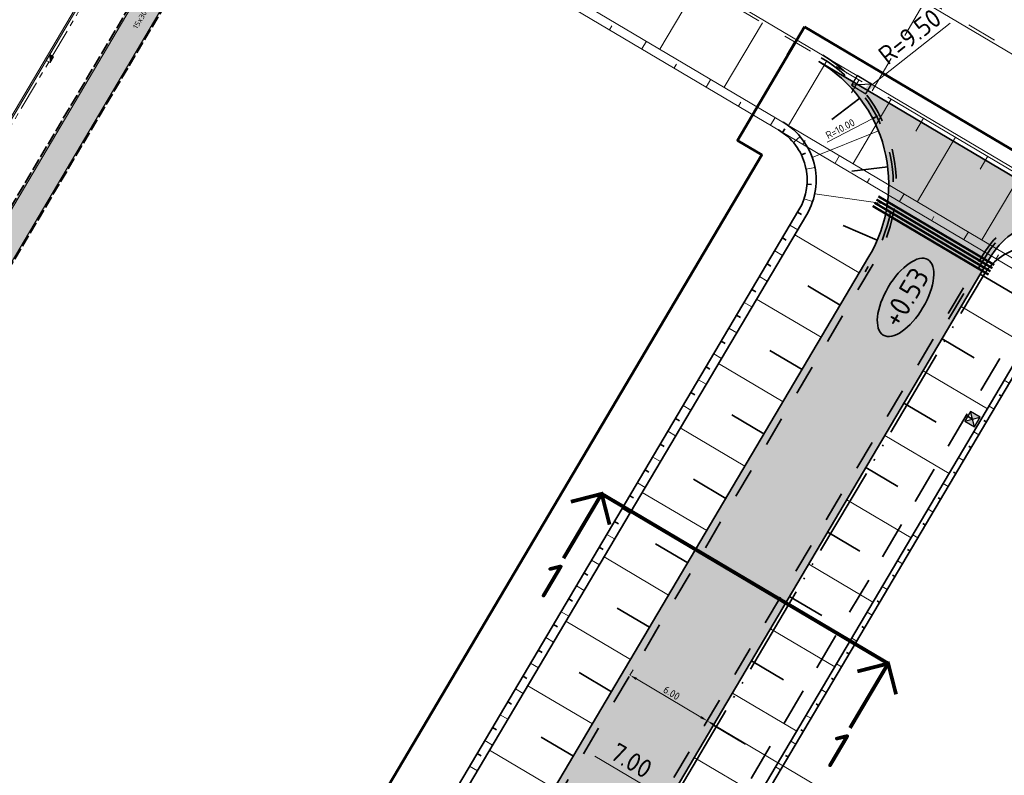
# Model space of a CAD drawing. Header units: metres. Extents: x 90704 to 91821, y 464826 to 465227.
# Tile 11 of 27: x 90794 to 90860, y 465004 to 465054. Entities that reach past the tile are written whole.
import ezdxf
from ezdxf.enums import TextEntityAlignment as Align

# ---------------------------------------------------------------- set-up
doc = ezdxf.new("R2010")
doc.units = ezdxf.units.M
for name, pattern in [('NLCS-HIDDEN', [4, 2, -2]), ('RI-DRAIN_PP80', [9, 6, -1, 0, -1, 0, -1]), ('RI-HWA_KOLKAANSLUITING', [4.3, 2.5, -1.8]), ('VH-OPSLUITBAND_100X200_A', [10, 4, -1, 4, -1]), ('VH-TROTTOIRBAND_180-200', [20, 10, -2, 2, -2, 2, -2]), ('XX-CENTER', [8, 5, -1, 1, -1]), ('XX-HIDDEN', [4, 2, -2])]:
    doc.linetypes.add(name, pattern=pattern)
for name, color, linetype, lineweight in [('B-WE-GW-BERM-G', 251, 'Continuous', 18), ('B-WE-GW-TALUDARCERING_KORT-G', 253, 'Continuous', 18), ('B-WE-GW-TALUDARCERING_LANG-G', 253, 'Continuous', 18), ('B-WE-RI-HWA_KOLK_TROTTOIRKOLK-S', 252, 'Continuous', 25), ('B-WE-RI-HWA_KOLKAANSLUITING_PVC-G', 253, 'RI-HWA_KOLKAANSLUITING', 18), ('B-WE-RI-HWA_STROOMRICHTING-S', 253, 'Continuous', 25), ('B-WE-VH-KANTOPSLUITING_TROTTOIRBAND_180 200_250-G', 252, 'VH-TROTTOIRBAND_180-200', 18), ('B-WE-VH-VERHARDING-G', 251, 'Continuous', 18), ('N-WE-GW-BERM-G', 90, 'Continuous', 35), ('N-WE-GW-TALUDARCERING-S', 90, 'Continuous', 25), ('N-WE-GW-TALUDARCERING_KORT-G', 90, 'Continuous', 35), ('N-WE-GW-TALUDARCERING_LANG-G', 90, 'Continuous', 18), ('N-WE-KG-WERKGRENS-G', 10, 'XX-WERKGRENS_CIRCEL', 50), ('N-WE-RI-HWA_KOLK-S', 21, 'Continuous', 18), ('N-WE-VH-HOOGTELABEL-S', 7, 'Continuous', 25), ('N-WE-VH-KANTOPSLUITING_OPSLUITBAND_100X200-G', 21, 'VH-OPSLUITBAND_100X200_A', 35), ('N-WE-VH-KANTOPSLUITING_TROTTOIRBAND_180 200-G', 21, 'VH-TROTTOIRBAND_180-200', 18), ('N-WE-VH-KANTOPSLUITING_VOORKANTBAND-G', 21, 'Continuous', 18), ('N-WE-VH-KANTVERHARDING_STREKLAAG-G', 21, 'Continuous', 18), ('N-WE-VH-M-500', 7, 'Continuous', 18), ('N-WE-VH-VERHARDING_FUNDERING-G', 7, 'Continuous', 35), ('N-WE-VH-VERHARDING_FUNDERING_GRANULAAT-A', 252, 'Continuous', 18), ('N-WE-VH-VERHARDING_TEGEL-S', 21, 'Continuous', 18), ('N-WE-VW-VERKANTING-S', 80, 'Continuous', 18), ('X-XX-AL-REFERENTIE-G', 7, 'Continuous', 18), ('X-XX-AL-VERWIJZING_DOORSNEDE-S', 7, 'Continuous', 25)]:
    doc.layers.add(name, color=color, linetype=linetype, lineweight=lineweight)
for name, color, linetype, lineweight, true_color in [('N-WE-KL-ET_LS_OV_MANTELBUIS-G', 190, 'Continuous', 35, 0x7f00ff), ('N-WE-RI-DRAINAGE_DRAIN_PP_80-G', 7, 'RI-DRAIN_PP80', 35, 0xff9124), ('N-WE-RI-HWA_KOLK_STRAATKOLK-S', 150, 'Continuous', 25, 0x007fff), ('N-WE-RI-HWA_KOLKAANSLUITING_PVC_125-G', 150, 'RI-HWA_KOLKAANSLUITING', 35, 0x007fff), ('N-WE-VH-M-200', 7, 'Continuous', 18, 0x7dbf7d), ('N-WE-VH-VERHARDING-G', 7, 'XX-HIDDEN', 35, 0x7dbf7d)]:
    doc.layers.add(name, color=color, linetype=linetype, lineweight=lineweight, true_color=true_color)
doc.layers.add('N-WE-KL-STROOK-G', color=21, linetype='NLCS-HIDDEN', lineweight=18, transparency=0.5)
doc.styles.add('NLCS-ISO', font='NLCS-ISO.ttf')
doc.styles.add('NLCS-ISO-M200-T25', font='NLCS-ISO.ttf', dxfattribs={"height": 0.5})
doc.styles.add('NLCS-ISO-M500-T25', font='NLCS-ISO.ttf', dxfattribs={"height": 1.25})
doc.linetypes.add('XX-WERKGRENS_CIRCEL', pattern='A,10,-2.5,[69,NLCS.SHX,S=1,R=0,X=0,Y=0],-2.5', length=15)
doc.dimstyles.new('NLCS-M200-T25-PIJL_L2_H1', dxfattribs={"dimscale": 0.2, "dimtxt": 2.5, "dimasz": 2.5, "dimexe": 2, "dimexo": 2, "dimgap": 0.7, "dimtad": 1, "dimzin": 0, "dimdsep": 46, "dimtxsty": 'NLCS-ISO-M200-T25', "dimcen": 0, "dimdle": 2, "dimclrd": 256, "dimclre": 256, "dimclrt": 256, "dimadec": 1, "dimazin": 0, "dimtfac": 1, "dimtdec": 3, "dimtofl": 0, "dimtmove": 0, "dimatfit": 3, "dimfxl": 2, "dimfxlon": 1, "dimtfillclr": 256, "dimtolj": 1, "dimtzin": 0, "dimlwd": -1, "dimlwe": -1, "dimarcsym": 0})
doc.dimstyles.new('NLCS-M500-T25-PIJL_L2_H1', dxfattribs={"dimscale": 0.5, "dimtxt": 2.5, "dimasz": 2.5, "dimexe": 2, "dimexo": 2, "dimgap": 0.7, "dimtad": 1, "dimzin": 0, "dimdsep": 46, "dimtxsty": 'NLCS-ISO-M500-T25', "dimcen": 0, "dimdle": 2, "dimclrd": 256, "dimclre": 256, "dimclrt": 256, "dimadec": 1, "dimazin": 0, "dimtfac": 1, "dimtdec": 3, "dimtofl": 0, "dimtmove": 0, "dimatfit": 3, "dimfxl": 2, "dimfxlon": 1, "dimtfillclr": 256, "dimtolj": 1, "dimtzin": 0, "dimlwd": -1, "dimlwe": -1, "dimarcsym": 0})

# ---------------------------------------------------------------- blocks, each defined once
blk = doc.blocks.new('*U80')
at = {"color": 0, "style": 'NLCS-ISO'}
for tag, p in [('BOB_LINKS', (-41.26, 3.39)), ('BOB_RECHTS', (41.25, 3.47)), ('RIOOLINFO', (0, 1.91))]:
    blk.add_attdef(tag, text='', height=1.8, rotation=0.0556, dxfattribs=at).set_placement(p, align=Align.MIDDLE_CENTER)
blk = doc.blocks.new('B-SRI-KOLK_TROTTOIR-SO')
blk.add_line((-1.125, 0), (1.125, 1.5))
at = {"flags": 128}
blk.add_lwpolyline([(-1.125, 0), (1.125, 0), (1.125, 1.5), (-1.125, 1.5)], close=True, dxfattribs=at)
blk = doc.blocks.new('SVH-TEGEL_150X300_DIK_HALFST_KL-SO')
h = blk.add_hatch(color=254)
h.dxf.hatch_style = 1
edge = h.paths.add_edge_path()
edge.add_ellipse((0, 0), major_axis=(-3.39, 0), ratio=0.53738, start_angle=0, end_angle=360)
for p, q in [((-3, 0), (-3.39, 0)), ((-3, -0.85), (-3, 0.85)), ((-2.25, 0.75), (-3, 0.75)), ((-2.25, -1.37), (-2.25, 1.37)), ((-1.5, 0), (-2.25, 0)), ((-1.5, 1.5), (-1.93, 1.5)), ((-1.5, -1.64), (-1.5, 1.64)), ((-0.75, 0.75), (-1.5, 0.75)), ((-0.75, -1.78), (-0.75, 1.78)), ((0, 1.5), (-0.75, 1.5)), ((0, 0), (-0.75, 0)), ((0, -1.82), (0, 1.82)), ((0.75, 0.75), (0, 0.75)), ((0.75, -1.78), (0.75, 1.78)), ((1.5, 1.5), (0.75, 1.5)), ((1.5, -1.64), (1.5, 1.64)), ((2.25, 0.75), (1.5, 0.75)), ((2.25, -1.37), (2.25, 1.37)), ((3, -0.85), (3, 0.85)), ((3.09, 0.75), (3, 0.75)), ((-2.25, -0.75), (-3, -0.75)), ((-1.5, -1.5), (-1.93, -1.5)), ((-0.75, -0.75), (-1.5, -0.75)), ((0, -1.5), (-0.75, -1.5)), ((0.75, -0.75), (0, -0.75)), ((1.5, 0), (0.75, 0)), ((1.5, -1.5), (0.75, -1.5)), ((2.25, -0.75), (1.5, -0.75)), ((3, 0), (2.25, 0)), ((3.09, -0.75), (3, -0.75))]:
    blk.add_line(p, q)
at = {"style": 'NLCS-ISO'}
blk.add_attdef('FORMAAT', text='', height=1.8, dxfattribs=at).set_placement((-3.49, 0), align=Align.MIDDLE_RIGHT)
blk.add_attdef('KLEUR', text='', height=1.8, dxfattribs=at).set_placement((3.19, 0), align=Align.MIDDLE_LEFT)
at = {"style": 'NLCS-ISO', "flags": 1}
blk.add_attdef('FUNCTIE', text='', height=1.8, dxfattribs=at).set_placement((0.12, -3.58), align=Align.MIDDLE_CENTER)
blk = doc.blocks.new('N-SRI-KOLK_TROTTOIR-SO')
blk.add_hatch(color=256).paths.add_polyline_path([(1.125, 1.5), (-1.125, 1.5), (-1.125, 0)])
blk.add_line((-1.125, 0), (1.125, 1.5))
at = {"flags": 128}
blk.add_lwpolyline([(-1.125, 0), (1.125, 0), (1.125, 1.5), (-1.125, 1.5)], close=True, dxfattribs=at)
blk = doc.blocks.new('51005749-X003-ONT westelijke ringbaan')
at = {"layer": 'N-WE-KL-STROOK-G', "flags": 128}
blk.add_lwpolyline([(90937.416, 465188.958, 2, 2, 0), (90888.444, 465200.128, 2, 2, 0), (90810.375, 465068.188, 2, 2, 0), (90735.715, 464942.008, 2, 2, 0), (90752.11, 464932.307, 0, 0, 0)], format="xyseb", dxfattribs=at)
at = {"layer": 'N-WE-VH-KANTOPSLUITING_OPSLUITBAND_100X200-G', "ltscale": 0.2, "flags": 128}
for points in [[(90733.083, 464944.727), (90735.363, 464943.378), (90810.641, 465070.601), (90814.122, 465068.54), (90815.549, 465070.949)], [(90827.337, 465058.392), (90811.344, 465067.861), (90737.084, 464942.36), (90769.831, 464922.983)]]:
    blk.add_lwpolyline(points, dxfattribs=at)
at = {"layer": 'N-WE-VH-KANTOPSLUITING_TROTTOIRBAND_180 200-G', "ltscale": 0.2, "flags": 128}
blk.add_lwpolyline([(90733.281, 464945.175, -0.023352), (90733.709, 464945.983), (90806.237, 465068.558, -0.392722), (90815.11, 465071.188)], format="xyb", dxfattribs=at)
at = {"layer": 'N-WE-VH-KANTOPSLUITING_VOORKANTBAND-G', "flags": 128}
blk.add_lwpolyline([(90765.452, 464915.582), (90737.051, 464932.387, -0.414214), (90733.537, 464946.085), (90806.065, 465068.66, -0.418253), (90815.737, 465071.07), (90816.081, 465070.867), (90829.884, 465062.695)], format="xyb", dxfattribs=at)
for points in [[(90733.045, 464944.634), (90735.398, 464943.241), (90810.676, 465070.464), (90814.158, 465068.403), (90815.635, 465070.898)], [(90827.388, 465058.479), (90811.309, 465067.998), (90736.947, 464942.324), (90769.78, 464922.897)]]:
    blk.add_lwpolyline(points, dxfattribs=at)
at = {"layer": 'N-WE-VH-KANTVERHARDING_STREKLAAG-G', "flags": 128}
blk.add_lwpolyline([(90765.398, 464915.491), (90736.998, 464932.296, -0.414214), (90733.447, 464946.139), (90805.974, 465068.714, -0.414286), (90815.709, 465071.209), (90829.938, 465062.785)], format="xyb", dxfattribs=at)
at = {"layer": 'N-WE-RI-HWA_KOLK-S', "xscale": 0.2, "yscale": 0.2, "zscale": 0.2, "rotation": 239.3872028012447}
blk.add_blockref('N-SRI-KOLK_TROTTOIR-SO', (90796.135, 465051.878), dxfattribs=at)
at = {"layer": 'N-WE-VH-VERHARDING_TEGEL-S', "xscale": 0.2, "yscale": 0.2, "zscale": 0.2, "rotation": 59.38999999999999}
blk.add_blockref('SVH-TEGEL_150X300_DIK_HALFST_KL-SO', (90802.965, 465055.568), dxfattribs=at).add_auto_attribs({'FORMAAT': '15x30', 'KLEUR': ' G1'})
blk = doc.blocks.new('*D58')
at = {"layer": 'Defpoints', "color": 0, "transparency": 16777216}
for p in [(90851.666, 465048.032), (90842.793, 465043.421)]:
    blk.add_point(p, dxfattribs=at)
at = {"layer": 'N-WE-VH-M-200', "transparency": 16777216}
blk.add_line((90848.174, 465046.217), (90851.223, 465047.801), dxfattribs=at)
blk.add_solid([(90851.184, 465047.875), (90851.261, 465047.727), (90851.666, 465048.032)], dxfattribs=at)
at = {"layer": 'N-WE-VH-M-200', "transparency": 16777216, "insert": (90849.051, 465047.112), "char_height": 0.5, "attachment_point": 5, "rotation": 27.4598, "style": 'NLCS-ISO-M200-T25'}
blk.add_mtext('\\A1;R=10.00', dxfattribs=at)
blk = doc.blocks.new('SAL-HOOGTELABEL_AANLEG-SO')
at = {"linetype": 'Continuous', "lineweight": 35}
blk.add_ellipse((0, 0), major_axis=(-7.32, 0), ratio=0.459953, dxfattribs=at)
at = {"style": 'NLCS-ISO'}
blk.add_attdef('HOOGTE', text='', height=3.5, dxfattribs=at).set_placement((0, 0), align=Align.MIDDLE_CENTER)
blk = doc.blocks.new('*U8')
blk.add_solid([(-3.25, 0.6), (-3.25, 0), (3.745, 0)])
blk = doc.blocks.new('*D67')
at = {"layer": 'Defpoints', "color": 0, "transparency": 16777216}
for p in [(90835.01, 465010.629), (90840.174, 465007.574), (90840.174, 465007.574)]:
    blk.add_point(p, dxfattribs=at)
at = {"layer": 'N-WE-VH-M-200', "transparency": 16777216}
for p, q in [((90835.01, 465010.629), (90835.213, 465010.974)), ((90835.44, 465010.375), (90839.743, 465007.829)), ((90840.174, 465007.574), (90840.377, 465007.918))]:
    blk.add_line(p, q, dxfattribs=at)
for points in [[(90835.482, 465010.446), (90835.398, 465010.303), (90835.01, 465010.629)], [(90839.786, 465007.9), (90839.701, 465007.757), (90840.174, 465007.574)]]:
    blk.add_solid(points, dxfattribs=at)
at = {"layer": 'N-WE-VH-M-200', "transparency": 16777216, "insert": (90837.79, 465009.437), "char_height": 0.5, "attachment_point": 5, "rotation": 329.38723, "style": 'NLCS-ISO-M200-T25'}
blk.add_mtext('\\A1;6.00', dxfattribs=at)
blk = doc.blocks.new('*D70')
at = {"layer": 'Defpoints', "color": 0, "transparency": 16777216}
for p in [(90831.677, 465006.008), (90837.613, 465002.3), (90837.698, 465002.443)]:
    blk.add_point(p, dxfattribs=at)
at = {"layer": 'N-WE-VH-M-500', "transparency": 16777216}
for p, q in [((90831.593, 465005.865), (90831.083, 465005.005)), ((90832.668, 465005.228), (90836.538, 465002.937)), ((90837.613, 465002.3), (90837.104, 465001.44))]:
    blk.add_line(p, q, dxfattribs=at)
for points in [[(90832.774, 465005.407), (90832.562, 465005.049), (90831.593, 465005.865)], [(90836.644, 465003.116), (90836.432, 465002.758), (90837.613, 465002.3)]]:
    blk.add_solid(points, dxfattribs=at)
at = {"layer": 'N-WE-VH-M-500', "transparency": 16777216, "insert": (90835.1, 465004.922), "char_height": 1.25, "attachment_point": 5, "rotation": 329.3716, "style": 'NLCS-ISO-M500-T25'}
blk.add_mtext('\\A1;7.00', dxfattribs=at)
blk = doc.blocks.new('*U100')
at = {"linetype": 'Continuous', "const_width": 0.5, "flags": 128}
for points in [[(-19.24, -3), (-22.24, 0), (-25.24, -3)], [(-22.24, 0), (-22.24, -10)], [(25.24, -3), (22.24, 0), (19.24, -3)], [(22.24, 0), (22.24, -10)]]:
    blk.add_lwpolyline(points, dxfattribs=at)
at = {"linetype": 'XX-CENTER', "const_width": 0.5, "flags": 128}
blk.add_lwpolyline([(22.24, 0), (-22.24, 0)], dxfattribs=at)
at = {"linetype": 'Continuous', "style": 'NLCS-ISO'}
for tag, p in [('PIJL_LINKS', (-22.26, -10.9)), ('PIJL_RECHTS', (22.22, -10.9))]:
    blk.add_attdef(tag, text='', height=5, dxfattribs=at).set_placement(p, align=Align.TOP_CENTER)
blk = doc.blocks.new('*D102')
at = {"layer": 'Defpoints', "color": 0, "transparency": 16777216}
for p in [(90885.806, 465029.585), (90845.165, 464960.906), (90845.167, 464960.905)]:
    blk.add_point(p, dxfattribs=at)
at = {"layer": 'N-WE-VH-M-200', "transparency": 16777216}
for p, q in [((90885.553, 465029.154), (90845.422, 464961.335)), ((90885.807, 465029.584), (90886.151, 465029.38)), ((90845.167, 464960.905), (90845.511, 464960.701))]:
    blk.add_line(p, q, dxfattribs=at)
for points in [[(90885.481, 465029.196), (90885.624, 465029.111), (90885.807, 465029.584)], [(90845.35, 464961.377), (90845.493, 464961.292), (90845.167, 464960.905)]]:
    blk.add_solid(points, dxfattribs=at)
at = {"layer": 'N-WE-VH-M-200', "transparency": 16777216, "insert": (90865.151, 464995.443), "char_height": 0.5, "attachment_point": 5, "rotation": 59.38566, "style": 'NLCS-ISO-M200-T25'}
blk.add_mtext('\\A1;79.80', dxfattribs=at)
blk = doc.blocks.new('*D101')
at = {"layer": 'Defpoints', "color": 0, "transparency": 16777216}
for p in [(90840.174, 465007.574), (90896.803, 464974.066), (90896.803, 464974.066)]:
    blk.add_point(p, dxfattribs=at)
at = {"layer": 'N-WE-VH-M-200', "transparency": 16777216}
for p, q in [((90840.174, 465007.574), (90839.97, 465007.23)), ((90840.604, 465007.319), (90896.373, 464974.321)), ((90896.803, 464974.066), (90896.599, 464973.722))]:
    blk.add_line(p, q, dxfattribs=at)
for points in [[(90840.646, 465007.391), (90840.561, 465007.248), (90840.174, 465007.574)], [(90896.415, 464974.393), (90896.33, 464974.249), (90896.803, 464974.066)]]:
    blk.add_solid(points, dxfattribs=at)
at = {"layer": 'N-WE-VH-M-200', "transparency": 16777216, "insert": (90868.687, 464991.156), "char_height": 0.5, "attachment_point": 5, "rotation": 329.38721, "style": 'NLCS-ISO-M200-T25'}
blk.add_mtext('\\A1;65.80', dxfattribs=at)
blk = doc.blocks.new('N-SRI-KOLK_STRAAT_300X300-SO')
h = blk.add_hatch(color=256)
h.dxf.hatch_style = 1
h.paths.add_polyline_path([(0.75, 1.5), (-0.75, 1.5), (0, 0.75)])
h.paths.add_polyline_path([(0, 0.75), (-0.75, 0), (0.75, 0)])
for p, q in [((-0.75, 0), (0.75, 1.5)), ((0.75, 0), (-0.75, 1.5))]:
    blk.add_line(p, q)
at = {"flags": 128}
blk.add_lwpolyline([(-0.75, 0), (0.75, 0), (0.75, 1.5), (-0.75, 1.5)], close=True, dxfattribs=at)
blk = doc.blocks.new('*D118')
at = {"layer": 'Defpoints', "color": 0, "transparency": 16777216}
for p in [(90850.248, 465049.309), (90842.793, 465043.421)]:
    blk.add_point(p, dxfattribs=at)
at = {"layer": 'N-WE-VH-M-500', "transparency": 16777216}
blk.add_line((90856.389, 465054.158), (90851.229, 465050.083), dxfattribs=at)
blk.add_solid([(90851.1, 465050.247), (90851.358, 465049.92), (90850.248, 465049.309)], dxfattribs=at)
at = {"layer": 'N-WE-VH-M-500', "transparency": 16777216, "insert": (90853.696, 465053.273), "char_height": 1.25, "attachment_point": 5, "rotation": 38.29961, "style": 'NLCS-ISO-M500-T25'}
blk.add_mtext('\\A1;R=9.50', dxfattribs=at)
blk = doc.blocks.new('*U126')
at = {"layer": 'N-WE-GW-TALUDARCERING_KORT-G'}
for p, q in [((90859.838, 465029.258), (90859.67, 465029.357)), ((90858.819, 465027.537), (90858.651, 465027.636)), ((90857.8, 465025.816), (90857.632, 465025.915)), ((90856.781, 465024.095), (90856.613, 465024.194)), ((90855.762, 465022.374), (90855.594, 465022.473)), ((90854.743, 465020.653), (90854.575, 465020.752)), ((90853.724, 465018.932), (90853.556, 465019.031)), ((90852.705, 465017.211), (90852.537, 465017.31)), ((90851.686, 465015.49), (90851.519, 465015.589)), ((90850.667, 465013.769), (90850.5, 465013.868)), ((90849.648, 465012.048), (90849.481, 465012.147)), ((90848.63, 465010.327), (90848.462, 465010.426)), ((90847.611, 465008.606), (90847.443, 465008.705)), ((90846.592, 465006.885), (90846.424, 465006.984)), ((90845.573, 465005.164), (90845.405, 465005.263))]:
    blk.add_line(p, q, dxfattribs=at)
at = {"layer": 'N-WE-GW-TALUDARCERING_LANG-G'}
for p, q in [((90860.347, 465030.118), (90860.012, 465030.317)), ((90859.328, 465028.397), (90858.993, 465028.596)), ((90858.309, 465026.676), (90857.974, 465026.875)), ((90857.29, 465024.955), (90856.955, 465025.154)), ((90856.272, 465023.234), (90855.936, 465023.433)), ((90855.253, 465021.513), (90854.917, 465021.712)), ((90854.234, 465019.792), (90853.898, 465019.991)), ((90853.215, 465018.071), (90852.879, 465018.27)), ((90852.196, 465016.35), (90851.86, 465016.549)), ((90851.177, 465014.629), (90850.841, 465014.828)), ((90850.158, 465012.909), (90849.822, 465013.107)), ((90849.139, 465011.188), (90848.803, 465011.386)), ((90848.12, 465009.467), (90847.784, 465009.665)), ((90847.101, 465007.746), (90846.766, 465007.944)), ((90846.082, 465006.025), (90845.747, 465006.223)), ((90845.063, 465004.304), (90844.728, 465004.502))]:
    blk.add_line(p, q, dxfattribs=at)
blk = doc.blocks.new('*U127')
at = {"layer": 'N-WE-GW-TALUDARCERING_KORT-G'}
for p, q in [((90858.403, 465037.401), (90860.552, 465036.129)), ((90855.857, 465033.097), (90858.005, 465031.826)), ((90853.311, 465028.794), (90855.458, 465027.524)), ((90850.764, 465024.491), (90852.911, 465023.221)), ((90848.218, 465020.188), (90850.365, 465018.918)), ((90845.672, 465015.885), (90847.818, 465014.615)), ((90843.126, 465011.582), (90845.271, 465010.313)), ((90840.58, 465007.279), (90842.724, 465006.01))]:
    blk.add_line(p, q, dxfattribs=at)
at = {"layer": 'N-WE-GW-TALUDARCERING_LANG-G'}
for p, q in [((90857.13, 465035.249), (90861.427, 465032.707)), ((90854.584, 465030.946), (90858.879, 465028.404)), ((90852.038, 465026.643), (90856.332, 465024.102)), ((90849.491, 465022.34), (90853.785, 465019.799)), ((90846.945, 465018.036), (90851.237, 465015.497)), ((90844.399, 465013.733), (90848.69, 465011.194)), ((90841.853, 465009.43), (90846.143, 465006.892)), ((90839.307, 465005.127), (90843.595, 465002.59))]:
    blk.add_line(p, q, dxfattribs=at)
blk = doc.blocks.new('*U128')
at = {"layer": 'N-WE-GW-TALUDARCERING_KORT-G'}
for p, q in [((90850.367, 465049.155), (90848.485, 465047.73)), ((90852.223, 465044.575), (90849.827, 465044.282)), ((90851.526, 465039.681), (90849.238, 465040.661)), ((90849.05, 465035.341), (90846.895, 465036.616)), ((90846.504, 465031.037), (90844.348, 465032.313)), ((90843.958, 465026.734), (90841.802, 465028.01)), ((90841.412, 465022.431), (90839.255, 465023.708)), ((90838.866, 465018.128), (90836.708, 465019.405)), ((90836.32, 465013.825), (90834.161, 465015.102)), ((90833.773, 465009.522), (90831.615, 465010.799)), ((90831.227, 465005.219), (90829.068, 465006.496))]:
    blk.add_line(p, q, dxfattribs=at)
at = {"layer": 'N-WE-GW-TALUDARCERING_LANG-G'}
for p, q in [((90851.598, 465046.988), (90847.181, 465045.198)), ((90852.198, 465042.082), (90847.348, 465042.772)), ((90850.324, 465037.492), (90846.014, 465040.042)), ((90847.777, 465033.189), (90843.466, 465035.74)), ((90845.231, 465028.886), (90840.919, 465031.437)), ((90842.685, 465024.583), (90838.372, 465027.135)), ((90840.139, 465020.28), (90835.824, 465022.833)), ((90837.593, 465015.976), (90833.277, 465018.53)), ((90835.047, 465011.673), (90830.73, 465014.228)), ((90832.5, 465007.37), (90828.182, 465009.925)), ((90829.954, 465003.067), (90825.635, 465005.623))]:
    blk.add_line(p, q, dxfattribs=at)
blk = doc.blocks.new('*U129')
at = {"layer": 'N-WE-GW-TALUDARCERING_KORT-G'}
for p, q in [((90845.188, 465046.876), (90845.361, 465047.121)), ((90846.464, 465045.364), (90846.734, 465045.493)), ((90846.833, 465043.42), (90847.132, 465043.4)), ((90846.205, 465041.544), (90846.463, 465041.391)), ((90845.186, 465039.823), (90845.444, 465039.67)), ((90844.167, 465038.102), (90844.425, 465037.949)), ((90843.148, 465036.381), (90843.406, 465036.228)), ((90842.129, 465034.66), (90842.388, 465034.507)), ((90841.11, 465032.939), (90841.369, 465032.786)), ((90840.092, 465031.218), (90840.35, 465031.065)), ((90839.073, 465029.497), (90839.331, 465029.344)), ((90838.054, 465027.776), (90838.312, 465027.623)), ((90837.035, 465026.055), (90837.293, 465025.902)), ((90836.016, 465024.334), (90836.274, 465024.181)), ((90834.997, 465022.613), (90835.255, 465022.46)), ((90833.978, 465020.892), (90834.236, 465020.739)), ((90832.959, 465019.171), (90833.217, 465019.018)), ((90831.94, 465017.45), (90832.198, 465017.297)), ((90830.921, 465015.729), (90831.179, 465015.576)), ((90829.902, 465014.008), (90830.16, 465013.855)), ((90828.883, 465012.287), (90829.141, 465012.134)), ((90827.864, 465010.566), (90828.122, 465010.413)), ((90826.845, 465008.845), (90827.103, 465008.692)), ((90825.826, 465007.124), (90826.085, 465006.971)), ((90824.807, 465005.403), (90825.066, 465005.25))]:
    blk.add_line(p, q, dxfattribs=at)
at = {"layer": 'N-WE-GW-TALUDARCERING_LANG-G'}
for p, q in [((90845.923, 465046.202), (90846.382, 465046.589)), ((90846.774, 465044.416), (90847.363, 465044.528)), ((90846.638, 465042.442), (90847.207, 465042.251)), ((90845.696, 465040.683), (90846.212, 465040.377)), ((90844.677, 465038.962), (90845.193, 465038.656)), ((90843.658, 465037.241), (90844.174, 465036.935)), ((90842.639, 465035.52), (90843.155, 465035.214)), ((90841.62, 465033.799), (90842.136, 465033.493)), ((90840.601, 465032.078), (90841.117, 465031.773)), ((90839.582, 465030.357), (90840.098, 465030.052)), ((90838.563, 465028.636), (90839.079, 465028.331)), ((90837.544, 465026.915), (90838.06, 465026.61)), ((90836.525, 465025.194), (90837.042, 465024.889)), ((90835.506, 465023.473), (90836.023, 465023.168)), ((90834.487, 465021.752), (90835.004, 465021.447)), ((90833.468, 465020.031), (90833.985, 465019.726)), ((90832.449, 465018.31), (90832.966, 465018.005)), ((90831.431, 465016.589), (90831.947, 465016.284)), ((90830.412, 465014.868), (90830.928, 465014.563)), ((90829.393, 465013.147), (90829.909, 465012.842)), ((90828.374, 465011.426), (90828.89, 465011.121)), ((90827.355, 465009.705), (90827.871, 465009.4)), ((90826.336, 465007.985), (90826.852, 465007.679)), ((90825.317, 465006.264), (90825.833, 465005.958)), ((90824.298, 465004.543), (90824.814, 465004.237))]:
    blk.add_line(p, q, dxfattribs=at)

msp = doc.modelspace()

# ---------------------------------------------------------------- hatches: boundary and pattern name
at = {"layer": 'N-WE-VH-VERHARDING_FUNDERING_GRANULAAT-A'}
h = msp.add_hatch(dxfattribs=at)
h.set_pattern_fill('AVH-FUNDERING_GRANULAAT', color=256, scale=0.5, pattern_type=2)
h.set_pattern_definition([(59.3715, (90932.631, 465024.232), (-4.30244, 2.54735), [0, -5]), (59.3715, (90934.162, 465023.3836), (-4.30244, 2.54735), [0, -5]), (59.3715, (90931.915, 465024.8883), (-4.30244, 2.54735), [0, -5]), (37.5701, (90931.9244, 465021.8613), (11.9444838, 10.3599876), [0.53851, -26.38731]), (276.2414, (90932.3512, 465022.1897), (-0.96285, 18.0020254), [0.25, -24.75]), (189.9728, (90932.37837, 465021.94113), (38.5513942, 6.228147), [0.46098, -45.63674]), (265.9366, (90932.054, 465020.2156), (1.755106, -6.84979), [0.1118, -11.06854]), (25.6814, (90932.0461, 465020.1041), (9.397142, 6.057537), [0.18028, -17.84748]), (167.8064, (90932.2086, 465020.1823), (-11.152233, 0.792257), [0.15812, -15.65328]), (284.3715, (90934.1146, 465022.7145), (4.302446, -2.54735), [0.21213, -6.85894]), (59.3715, (90934.167, 465022.509), (-1.7551, 6.84979), [0.3, -4.7]), (194.3715, (90934.32, 465022.767), (-2.54735, -4.302446), [0.21213, -6.85894]), (310.9366, (90931.0553, 465023.8285), (-6.057548, 9.397131), [0.15812, -15.65328]), (59.3715, (90931.159, 465023.709), (-1.7551, 6.84979), [0.25, -4.75]), (202.5016, (90931.2863, 465023.9242), (-16.246928, -7.812639), [0.25, -24.75]), (273.0616, (90929.6622, 465021.5737), (0.792242, 11.152236), [0.18028, -17.84748]), (40.9366, (90929.6718, 465021.3936), (-9.397131, -6.057548), [0.31623, -15.49516]), (186.2414, (90929.9107, 465021.6008), (18.0020254, 0.96285), [0.25, -24.75]), (59.3715, (90930.573, 465022.7195), (-4.30244, 2.54735), [0, -5]), (59.3715, (90931.004, 465020.8955), (-4.30244, 2.54735), [0, -5]), (59.3715, (90933.309, 465021.1577), (-4.30244, 2.54735), [0, -5]), (59.3715, (90932.663, 465023.109), (-4.30244, 2.54735), [0, -5]), (59.3715, (90931.193, 465022.2944), (-4.30244, 2.54735), [0, -5]), (59.3715, (90930.5034, 465021.424), (-4.30244, 2.54735), [0, -5]), (59.3715, (90930.991, 465021.6586), (-4.30244, 2.54735), [0, -5]), (59.3715, (90931.9216, 465020.875), (-4.30244, 2.54735), [0, -5]), (59.3715, (90931.138, 465019.9445), (-4.30244, 2.54735), [0, -5]), (59.3715, (90930.174, 465020.5734), (-4.30244, 2.54735), [0, -5]), (59.3715, (90929.151, 465021.0047), (-4.30244, 2.54735), [0, -5]), (59.3715, (90929.7686, 465022.4404), (-4.30244, 2.54735), [0, -5]), (59.3715, (90930.157, 465023.489), (-4.30244, 2.54735), [0, -5]), (59.3715, (90931.2206, 465024.893), (-4.30244, 2.54735), [0, -5]), (59.3715, (90931.943, 465023.0705), (-4.30244, 2.54735), [0, -5]), (59.3715, (90930.914, 465023.099), (-4.30244, 2.54735), [0, -5]), (59.3715, (90933.183, 465022.22), (-4.30244, 2.54735), [0, -5]), (59.3715, (90932.6337, 465020.802), (-4.30244, 2.54735), [0, -5]), (59.3715, (90934.3445, 465021.5325), (-4.30244, 2.54735), [0, -5]), (59.3715, (90933.2457, 465020.2655), (-4.30244, 2.54735), [0, -5]), (59.3715, (90932.5596, 465018.8123), (-4.30244, 2.54735), [0, -5]), (59.3715, (90933.0804, 465019.201), (-4.30244, 2.54735), [0, -5]), (59.3715, (90932.5035, 465019.601), (-4.30244, 2.54735), [0, -5]), (59.3715, (90934.8987, 465022.076), (-4.30244, 2.54735), [0, -5]), (59.3715, (90933.4403, 465023.6366), (-4.30244, 2.54735), [0, -5]), (59.3715, (90932.022, 465024.1857), (-4.30244, 2.54735), [0, -5]), (59.3715, (90933.948, 465020.3725), (-4.30244, 2.54735), [0, -5])])
edge = h.paths.add_edge_path()
edge.add_arc((90800.42, 464908.936), 11.5, 239.38696, 329.38723)
edge.add_line((90810.317, 464903.08), (90835.53, 464945.692))
edge.add_arc((90825.633, 464951.548), 11.5, 329.38724, 419.38608)
edge.add_line((90831.49, 464961.445), (90821.148, 464967.565))
edge.add_arc((90826.495, 464976.601), 10.5, 149.3872, 239.38579, ccw=False)
edge.add_line((90817.458, 464981.948), (90850.969, 465038.583))
edge.add_arc((90842.793, 465043.421), 9.5, 329.3872, 419.3872)
edge.add_line((90847.631, 465051.597), (90866.565, 465040.394))
edge.add_arc((90863.764, 465035.66), 5.5, 59.3872, 149.3872)
edge.add_line((90859.03, 465038.461), (90825.519, 464981.826))
edge.add_arc((90831.974, 464978.007), 7.5, 149.3872, 239.38579)
edge.add_line((90828.155, 464971.552), (90871.013, 464946.191))
edge.add_arc((90874.833, 464952.646), 7.5, 239.38579, 329.3872)
edge.add_line((90881.288, 464948.827), (90914.793, 465005.452))
edge.add_arc((90910.089, 465008.26), 5.478, 329.16753, 419.58541)
edge.add_line((90912.862, 465012.985), (90916.287, 465010.957))
edge.add_arc((90920.618, 465018.271), 8.5, 239.37151, 329.37151)
edge.add_line((90927.932, 465013.94), (90885.275, 464941.82))
edge.add_arc((90876.239, 464947.167), 10.5, 239.38629, 329.38749, ccw=False)
edge.add_line((90870.891, 464938.13), (90857.738, 464945.913))
edge.add_arc((90851.882, 464936.016), 11.5, 59.386, 149.38722)
edge.add_line((90841.985, 464941.872), (90816.771, 464899.26))
edge.add_arc((90826.669, 464893.404), 11.5, 149.38723, 239.38696)
edge.add_line((90820.812, 464883.507), (90794.563, 464899.039))

# ---------------------------------------------------------------- linework, layer by layer
at = {"layer": 'B-WE-GW-BERM-G', "flags": 128}
for points in [[(90815.588, 465065.115), (90913.893, 465006.912, 0.234661), (90925.604, 465006.049, 0.234661)], [(90815.283, 465064.599), (90913.587, 465006.396, 0.207317), (90924.473, 465005.02, 0.207317)]]:
    msp.add_lwpolyline(points, format="xyb", dxfattribs=at)
at = {"layer": 'B-WE-GW-TALUDARCERING_KORT-G'}
for p, q in [((90833.65, 465053.724), (90833.803, 465053.982)), ((90846.002, 465052.919), (90845.493, 465052.059)), ((90837.953, 465051.177), (90838.106, 465051.435)), ((90850.304, 465050.372), (90849.795, 465049.511)), ((90842.255, 465048.629), (90842.408, 465048.888)), ((90854.607, 465047.824), (90854.097, 465046.964)), ((90846.558, 465046.082), (90846.71, 465046.34)), ((90858.909, 465045.277), (90858.4, 465044.416)), ((90850.86, 465043.535), (90851.013, 465043.793)), ((90855.162, 465040.987), (90855.315, 465041.246)), ((90859.465, 465038.44), (90859.618, 465038.698))]:
    msp.add_line(p, q, dxfattribs=at)
at = {"layer": 'B-WE-GW-TALUDARCERING_LANG-G'}
for p, q in [((90839.548, 465056.74), (90837.001, 465052.438)), ((90843.851, 465054.193), (90841.303, 465049.89)), ((90835.801, 465052.451), (90836.107, 465052.967)), ((90848.153, 465051.645), (90845.606, 465047.343)), ((90840.104, 465049.903), (90840.41, 465050.419)), ((90852.456, 465049.098), (90849.908, 465044.796)), ((90844.406, 465047.356), (90844.712, 465047.872)), ((90856.758, 465046.551), (90854.211, 465042.248)), ((90848.709, 465044.808), (90849.014, 465045.325)), ((90861.061, 465044.003), (90858.513, 465039.701)), ((90853.011, 465042.261), (90853.317, 465042.777)), ((90857.314, 465039.714), (90857.619, 465040.23))]:
    msp.add_line(p, q, dxfattribs=at)
at = {"layer": 'B-WE-RI-HWA_KOLKAANSLUITING_PVC-G', "flags": 128}
msp.add_lwpolyline([(90851.175, 465049.653), (90857.634, 465060.561)], dxfattribs=at)
at = {"layer": 'B-WE-VH-KANTOPSLUITING_TROTTOIRBAND_180 200_250-G', "flags": 128}
for points in [[(90816.099, 465083.179, 0.268088), (90819.924, 465076.378), (90860.754, 465052.204, 0.268088), (90868.557, 465052.12)], [(90928.947, 465016.244), (90927.674, 465014.093, -0.414214), (90916.44, 465011.215), (90818.136, 465069.418, 0.414294), (90804.709, 465065.976)]]:
    msp.add_lwpolyline(points, format="xyb", dxfattribs=at)
at = {"layer": 'B-WE-VH-VERHARDING-G', "flags": 128}
for points in [[(90817.013, 465087.163, 0.414133), (90819.822, 465076.205), (90860.652, 465052.032, 0.305615), (90869.581, 465052.556, 0.267949)], [(90929.285, 465017.207), (90927.502, 465014.195, -0.414214), (90916.542, 465011.387), (90818.238, 465069.59, 0.414294), (90804.537, 465066.077)]]:
    msp.add_lwpolyline(points, format="xyb", dxfattribs=at)
at = {"layer": 'N-WE-GW-BERM-G', "flags": 128}
for points in [[(90845.235, 465047.56, -0.414214), (90846.814, 465041.395), (90813.135, 464984.511, 0.414286), (90818.579, 464963.275), (90828.943, 464957.142, -0.414208), (90831.227, 464948.238), (90806.014, 464905.626, -0.414215), (90797.109, 464903.342)], [(90844.929, 465047.043, -0.414214), (90846.298, 465041.701), (90812.619, 464984.817, 0.414286), (90818.274, 464962.758), (90828.638, 464956.626, -0.414208), (90830.711, 464948.544), (90805.497, 464905.931, -0.414215), (90797.415, 464903.858)], [(90910.451, 465008.95, -0.414214), (90910.626, 465008.265), (90876.953, 464951.391, -0.414141), (90873.528, 464950.513), (90830.68, 464975.868, -0.414287), (90829.802, 464979.293), (90863.481, 465036.176, -0.414214), (90864.166, 465036.351)], [(90910.252, 465008.615, -0.414214), (90910.291, 465008.464), (90876.617, 464951.59, -0.414141), (90873.727, 464950.849), (90830.879, 464976.203, -0.414287), (90830.137, 464979.094), (90863.816, 465035.977, -0.414214), (90863.967, 465036.016)]]:
    msp.add_lwpolyline(points, format="xyb", dxfattribs=at)
at = {"layer": 'N-WE-KG-WERKGRENS-G', "flags": 128}
msp.add_lwpolyline([(90846.673, 465053.914), (90842.189, 465046.341), (90843.824, 465045.373), (90809.177, 464986.855, 0.414286), (90816.237, 464959.316), (90826.601, 464953.183, -0.414208), (90827.268, 464950.581), (90801.596, 464907.194, -0.414215), (90797.487, 464906.14), (90796.198, 464906.902), (90791.3, 464898.65), (90821.99, 464880.43), (90826.911, 464888.72), (90825.62, 464889.489, -0.413353), (90824.573, 464893.594), (90852.08, 464940.081, -0.414223), (90854.683, 464940.749), (90882.036, 464924.563), (90938.558, 465020.086), (90932.092, 465023.911), (90926.641, 465014.704, -0.414214), (90917.051, 465012.247), (90846.674, 465053.916)], format="xyb", dxfattribs=at)
at = {"layer": 'N-WE-KL-ET_LS_OV_MANTELBUIS-G', "const_width": 0.16, "flags": 128}
for points in [[(90859.217, 465037.807), (90851.471, 465042.391)], [(90859.344, 465038.023), (90851.598, 465042.606)], [(90858.962, 465037.377), (90851.217, 465041.96)], [(90859.09, 465037.592), (90851.344, 465042.175)]]:
    msp.add_lwpolyline(points, dxfattribs=at)
at = {"layer": 'N-WE-RI-DRAINAGE_DRAIN_PP_80-G', "flags": 128}
msp.add_lwpolyline([(90875.338, 465032.066), (90912.559, 465010.028, -0.414214), (90913.963, 465004.548), (90881.053, 464948.963, -0.414141), (90871.102, 464946.412), (90828.253, 464971.767, -0.414287), (90825.702, 464981.72), (90858.617, 465037.314, -0.414214), (90864.097, 465038.718), (90874.095, 465032.802)], format="xyb", dxfattribs=at)
at = {"layer": 'N-WE-RI-HWA_KOLKAANSLUITING_PVC_125-G', "flags": 128}
for points in [[(90835.029, 464989.103), (90834.599, 464989.358), (90862.468, 465036.428), (90864.523, 465036.955), (90910.808, 465009.553), (90911.334, 465007.499), (90883.466, 464960.428), (90883.035, 464960.683)], [(90857.893, 465027.721), (90857.463, 465027.975)]]:
    msp.add_lwpolyline(points, dxfattribs=at)
at = {"layer": 'N-WE-VH-VERHARDING-G', "flags": 128}
for points in [[(90847.885, 465052.027, -0.414214), (90851.399, 465038.328), (90817.888, 464981.694, 0.414206), (90821.402, 464967.995), (90831.744, 464961.876, -0.414208), (90835.961, 464945.437), (90810.747, 464902.825, -0.414215), (90794.309, 464898.608), (90793.311, 464899.199)], [(90847.783, 465051.855, -0.414214), (90851.227, 465038.43), (90850.718, 465037.57)], [(90866.819, 465040.824), (90866.819, 465040.824, 0.414214), (90858.6, 465038.715), (90825.089, 464982.081, 0.414206), (90827.9, 464971.122), (90870.759, 464945.761, 0.414221), (90881.718, 464948.572), (90915.223, 465005.197, 0.414133), (90913.116, 465013.415)], [(90866.717, 465040.652), (90866.717, 465040.652, 0.414214), (90858.772, 465038.614), (90856.226, 465034.31)]]:
    msp.add_lwpolyline(points, format="xyb", dxfattribs=at)
at = {"layer": 'N-WE-VH-VERHARDING_FUNDERING-G', "flags": 128}
msp.add_lwpolyline([(90794.563, 464899.039, 0.414215), (90810.317, 464903.08), (90835.53, 464945.692, 0.414208), (90831.49, 464961.445), (90821.148, 464967.565, -0.414206), (90817.458, 464981.948), (90850.969, 465038.583, 0.414214), (90847.631, 465051.597), (90866.565, 465040.394, 0.414214), (90859.03, 465038.461), (90825.519, 464981.826, 0.414206), (90828.155, 464971.552), (90871.013, 464946.191, 0.414221), (90881.288, 464948.827), (90914.793, 465005.452, 0.416351), (90912.862, 465012.985), (90916.287, 465010.957, 0.414214), (90927.932, 465013.94), (90885.275, 464941.82, -0.41422), (90870.891, 464938.13), (90857.738, 464945.913, 0.41422), (90841.985, 464941.872), (90816.771, 464899.26, 0.414212), (90820.812, 464883.507)], format="xyb", close=True, dxfattribs=at)

# ---------------------------------------------------------------- block references
at = {"layer": 'B-WE-RI-HWA_KOLK_TROTTOIRKOLK-S', "xscale": 0.5, "yscale": 0.5, "zscale": 0.5, "rotation": 149.3715146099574}
msp.add_blockref('B-SRI-KOLK_TROTTOIR-SO', (90850.667, 465050.389), dxfattribs=at)
at = {"layer": 'B-WE-RI-HWA_STROOMRICHTING-S'}
ref = msp.add_blockref('*U80', (90861.522, 465058.231), dxfattribs=dict(at, xscale=0.5, yscale=0.5, zscale=0.5, rotation=329.3715146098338))
ref.add_attrib('RIOOLINFO', 'BT %%c700', dxfattribs={"layer": '0', "color": 0, "height": 0.9, "rotation": 329.42714, "style": 'NLCS-ISO'}).set_placement((90862.008, 465059.054), align=Align.MIDDLE_CENTER)
ref.add_attrib('BOB_LINKS', '-1.70', dxfattribs={"layer": '0', "color": 0, "height": 0.9, "rotation": 329.42714, "style": 'NLCS-ISO'}).set_placement((90844.175, 465069.424), align=Align.MIDDLE_CENTER)
ref.add_attrib('BOB_RECHTS', '-1.70', dxfattribs={"layer": '0', "color": 0, "height": 0.9, "rotation": 329.42714, "style": 'NLCS-ISO'}).set_placement((90879.696, 465048.44), align=Align.MIDDLE_CENTER)
at = {"layer": 'N-WE-GW-TALUDARCERING-S'}
for name in ['*U128', '*U129', '*U127', '*U126']:
    msp.add_blockref(name, (0, 0), dxfattribs=at)
at = {"layer": 'N-WE-RI-HWA_KOLK_STRAATKOLK-S', "xscale": 0.4999999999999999, "yscale": 0.4999999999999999, "zscale": 0.4999999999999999, "rotation": 329.3715128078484}
msp.add_blockref('N-SRI-KOLK_STRAAT_300X300-SO', (90857.702, 465027.398), dxfattribs=at)
at = {"layer": 'N-WE-VH-HOOGTELABEL-S', "xscale": 0.4, "yscale": 0.4, "zscale": 0.4, "rotation": 59.37151460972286}
msp.add_blockref('SAL-HOOGTELABEL_AANLEG-SO', (90853.418, 465035.857), dxfattribs=at).add_auto_attribs({'HOOGTE': '+0.53'})
at = {"layer": 'N-WE-VW-VERKANTING-S', "rotation": 329.3715146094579}
msp.add_blockref('*U8', (90843.943, 465020.341), dxfattribs=at)
at = {"layer": 'X-XX-AL-REFERENTIE-G'}
msp.add_blockref('51005749-X003-ONT westelijke ringbaan', (0, 0), dxfattribs=at)
at = {"layer": 'X-XX-AL-VERWIJZING_DOORSNEDE-S', "xscale": 0.5, "yscale": 0.5, "zscale": 0.5, "rotation": 329.3715146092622}
msp.add_blockref('*U100', (90842.686, 465017.07), dxfattribs=at).add_auto_attribs({'PIJL_LINKS': '1', 'PIJL_RECHTS': '1'})

# ---------------------------------------------------------------- dimensions: what is measured, and where the dimension line sits
at = {"layer": 'N-WE-VH-M-200'}
dim = msp.add_radius_dim(center=(90842.793, 465043.421), mpoint=(90851.666, 465048.032), dimstyle='NLCS-M200-T25-PIJL_L2_H1', override={"dimpost": 'R=<>'}, dxfattribs=at)
dim.commit()
dim.dimension.update_dxf_attribs({"geometry": '*D58', "text_midpoint": (90849.23, 465046.766), "dimtype": 164})
for p1, p2, distance, picture, middle in [((90885.806, 465029.585), (90845.165, 464960.906), 0.002, '*D102', (90865.151, 464995.443)), ((90835.01, 465010.629), (90840.174, 465007.574), 0, '*D67', (90837.79, 465009.437))]:
    dim = msp.add_aligned_dim(p1=p1, p2=p2, distance=distance, dimstyle='NLCS-M200-T25-PIJL_L2_H1', dxfattribs=at)
    dim.commit()
    dim.dimension.update_dxf_attribs({"geometry": picture, "text_midpoint": middle})
dim = msp.add_aligned_dim(p1=(90840.174, 465007.574), p2=(90896.803, 464974.066), distance=0, dimstyle='NLCS-M200-T25-PIJL_L2_H1', override={"dimrnd": 0.1}, dxfattribs=at)
dim.commit()
dim.dimension.update_dxf_attribs({"geometry": '*D101', "text_midpoint": (90868.687, 464991.156)})
at = {"layer": 'N-WE-VH-M-500'}
dim = msp.add_radius_dim(center=(90842.793, 465043.421), mpoint=(90850.248, 465049.309), dimstyle='NLCS-M500-T25-PIJL_L2_H1', override={"dimpost": 'R=<>'}, dxfattribs=at)
dim.commit()
dim.dimension.update_dxf_attribs({"geometry": '*D118', "text_midpoint": (90853.696, 465053.273)})
dim = msp.add_aligned_dim(p1=(90831.677, 465006.008), p2=(90837.698, 465002.443), distance=-0.166, dimstyle='NLCS-M500-T25-PIJL_L2_H1', dxfattribs=at)
dim.commit()
dim.dimension.update_dxf_attribs({"geometry": '*D70', "text_midpoint": (90835.1, 465004.922)})

doc.saveas('drawing.dxf')
